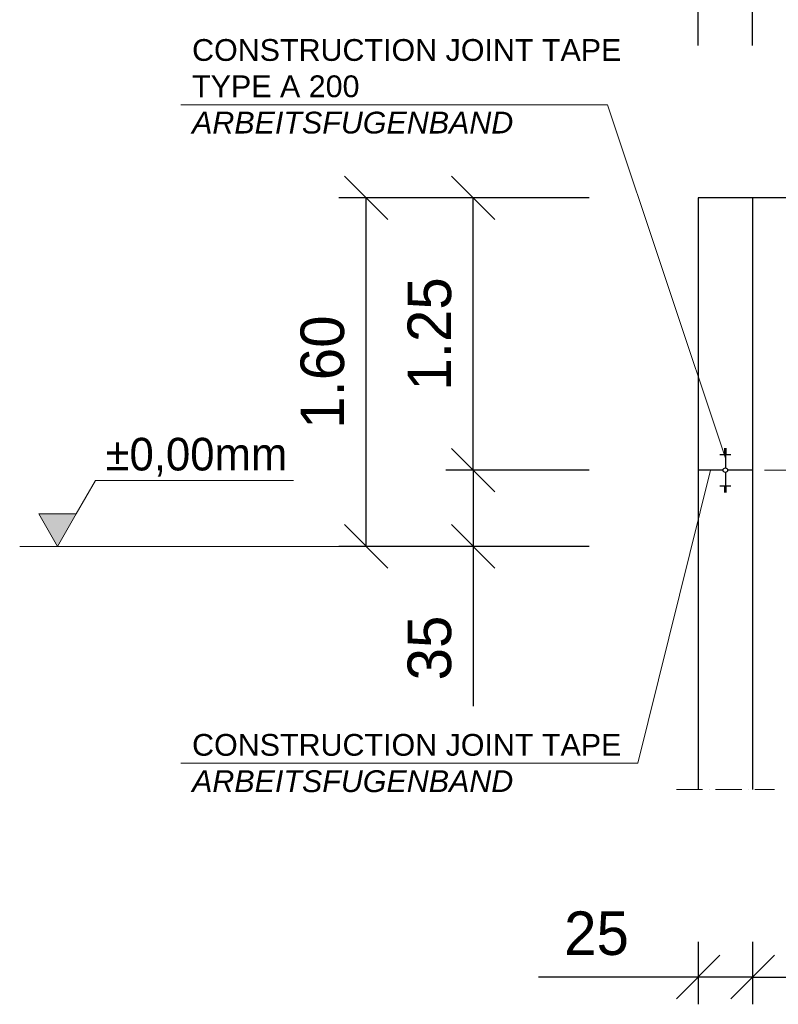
# Model space of a CAD drawing. Header units: millimetres. Extents: x 238070 to 270166, y 16326 to 41314.
# Tile 4 of 256: x 243792 to 247275, y 33117 to 37637. Entities that reach past the tile are written whole.
import ezdxf

# ---------------------------------------------------------------- set-up
doc = ezdxf.new("R2010")
doc.units = ezdxf.units.MM
doc.linetypes.add('ACAD_ISO10W100', pattern=[18, 12, -3, 0, -3])
doc.layers.add('Bemaßung', color=7, linetype='Continuous', lineweight=9)
doc.layers.add('Beschriftung', color=7, linetype='Continuous', lineweight=9)
doc.styles.add('LBB3.5M1000', font='isocp.shx', dxfattribs={"height": 3.5})
doc.dimstyles.new('DIN', dxfattribs={"dimtxt": 2.5, "dimasz": 2.5, "dimexe": 1.25, "dimexo": 0.625, "dimtad": 1, "dimtih": 1, "dimdec": 4, "dimdsep": 46, "dimlunit": 6, "dimtxsty": 'Standard', "dimcen": 2.5, "dimadec": 0, "dimazin": 0, "dimtfac": 1, "dimtdec": 4, "dimtmove": 0, "dimatfit": 3, "dimfxl": 0, "dimtvp": 1, "dimtolj": 1, "dimtzin": 0, "dimarcsym": 0})

# ---------------------------------------------------------------- blocks, each defined once
blk = doc.blocks.new('_Oblique')
at = {"color": 0, "linetype": 'ByBlock', "lineweight": -2}
blk.add_line((-0.5, -0.5), (0.5, 0.5), dxfattribs=at)
blk = doc.blocks.new('*D8')
at = {"layer": 'Bemaßung', "color": 0, "lineweight": -2, "transparency": 16777216}
for p, q in [((246906.7, 33404.2), (246906.7, 33117.4)), ((247156.7, 33404.2), (247156.7, 33117.4)), ((246906.7, 33242.4), (246173.3, 33242.4)), ((247156.7, 33242.4), (246906.7, 33242.4))]:
    blk.add_line(p, q, dxfattribs=at)
at = {"layer": 'DEFPOINTS', "color": 0, "transparency": 16777216}
for p in [(246906.7, 34104.2), (247156.7, 34104.2), (247156.7, 33242.4)]:
    blk.add_point(p, dxfattribs=at)
at = {"layer": 'Bemaßung', "color": 0, "lineweight": -2, "transparency": 16777216, "xscale": 200, "yscale": 200, "zscale": 200, "rotation": 180}
blk.add_blockref('_Oblique', (246906.7, 33242.4), dxfattribs=at)
at = {"layer": 'Bemaßung', "color": 0, "lineweight": -2, "transparency": 16777216, "xscale": 200, "yscale": 200, "zscale": 200}
blk.add_blockref('_Oblique', (247156.7, 33242.4), dxfattribs=at)
at = {"layer": 'Bemaßung', "color": 0, "transparency": 16777216, "insert": (246440, 33442.4), "char_height": 200, "attachment_point": 5}
blk.add_mtext('\\A1;25', dxfattribs=at)
blk = doc.blocks.new('*D9')
at = {"layer": 'Bemaßung', "color": 0, "lineweight": -2, "transparency": 16777216}
for p, q in [((247156.7, 33404.2), (247156.7, 33117.4)), ((248456.7, 33404.2), (248456.7, 33117.4)), ((247156.7, 33242.4), (248456.7, 33242.4))]:
    blk.add_line(p, q, dxfattribs=at)
at = {"layer": 'DEFPOINTS', "color": 0, "transparency": 16777216}
for p in [(247156.7, 34104.2), (248456.7, 34104.2), (248456.7, 33242.4)]:
    blk.add_point(p, dxfattribs=at)
at = {"layer": 'Bemaßung', "color": 0, "lineweight": -2, "transparency": 16777216, "xscale": 200, "yscale": 200, "zscale": 200, "rotation": 180}
blk.add_blockref('_Oblique', (247156.7, 33242.4), dxfattribs=at)
at = {"layer": 'Bemaßung', "color": 0, "lineweight": -2, "transparency": 16777216, "xscale": 200, "yscale": 200, "zscale": 200}
blk.add_blockref('_Oblique', (248456.7, 33242.4), dxfattribs=at)
at = {"layer": 'Bemaßung', "color": 0, "transparency": 16777216, "insert": (247806.7, 33442.4), "char_height": 200, "attachment_point": 5}
blk.add_mtext('\\A1;1.30', dxfattribs=at)
blk = doc.blocks.new('*D11')
at = {"layer": 'Bemaßung', "color": 0, "lineweight": -2, "transparency": 16777216}
for p, q in [((246206.7, 36819.7), (245257.4, 36819.7)), ((245382.4, 35219.7), (245382.4, 36819.7)), ((246206.7, 35219.7), (245257.4, 35219.7))]:
    blk.add_line(p, q, dxfattribs=at)
at = {"layer": 'DEFPOINTS', "color": 0, "transparency": 16777216}
for p in [(245382.4, 36819.7), (246906.7, 36819.7), (246906.7, 35219.7)]:
    blk.add_point(p, dxfattribs=at)
at = {"layer": 'Bemaßung', "color": 0, "lineweight": -2, "transparency": 16777216, "xscale": 200, "yscale": 200, "zscale": 200}
for p, rotation in [((245382.4, 36819.7), 90), ((245382.4, 35219.7), 270)]:
    blk.add_blockref('_Oblique', p, dxfattribs=dict(at, rotation=rotation))
at = {"layer": 'Bemaßung', "color": 0, "transparency": 16777216, "insert": (245182.4, 36019.7), "char_height": 200, "attachment_point": 5, "rotation": 90}
blk.add_mtext('\\A1;1.60', dxfattribs=at)
blk = doc.blocks.new('*D6')
at = {"layer": 'Bemaßung', "color": 0, "lineweight": -2, "transparency": 16777216}
for p, q in [((246406.7, 35569.7), (245748.9, 35569.7)), ((245873.9, 35569.7), (245873.9, 35219.7)), ((246406.7, 35219.7), (245748.9, 35219.7)), ((245873.9, 35219.7), (245873.9, 34486.3))]:
    blk.add_line(p, q, dxfattribs=at)
at = {"layer": 'DEFPOINTS', "color": 0, "transparency": 16777216}
for p in [(245873.9, 35569.7), (246906.7, 35569.7), (246906.7, 35219.7)]:
    blk.add_point(p, dxfattribs=at)
at = {"layer": 'Bemaßung', "color": 0, "lineweight": -2, "transparency": 16777216, "xscale": 200, "yscale": 200, "zscale": 200}
for p, rotation in [((245873.9, 35569.7), 90), ((245873.9, 35219.7), 270)]:
    blk.add_blockref('_Oblique', p, dxfattribs=dict(at, rotation=rotation))
at = {"layer": 'Bemaßung', "color": 0, "transparency": 16777216, "insert": (245673.9, 34753), "char_height": 200, "attachment_point": 5, "rotation": 90}
blk.add_mtext('\\A1;35', dxfattribs=at)
blk = doc.blocks.new('*D7')
at = {"layer": 'Bemaßung', "color": 0, "lineweight": -2, "transparency": 16777216}
for p, q in [((246406.7, 36819.7), (245748.9, 36819.7)), ((245873.9, 35569.7), (245873.9, 36819.7)), ((246406.7, 35569.7), (245748.9, 35569.7))]:
    blk.add_line(p, q, dxfattribs=at)
at = {"layer": 'DEFPOINTS', "color": 0, "transparency": 16777216}
for p in [(245873.9, 36819.7), (246906.7, 36819.7), (246906.7, 35569.7)]:
    blk.add_point(p, dxfattribs=at)
at = {"layer": 'Bemaßung', "color": 0, "lineweight": -2, "transparency": 16777216, "xscale": 200, "yscale": 200, "zscale": 200}
for p, rotation in [((245873.9, 36819.7), 90), ((245873.9, 35569.7), 270)]:
    blk.add_blockref('_Oblique', p, dxfattribs=dict(at, rotation=rotation))
at = {"layer": 'Bemaßung', "color": 0, "transparency": 16777216, "insert": (245673.9, 36194.7), "char_height": 200, "attachment_point": 5, "rotation": 90}
blk.add_mtext('\\A1;1.25', dxfattribs=at)
blk = doc.blocks.new('*D12')
at = {"layer": 'Bemaßung', "color": 0, "lineweight": -2, "transparency": 16777216}
for p, q in [((246906.7, 37519.7), (246906.7, 38247.4)), ((247156.7, 37519.7), (247156.7, 38247.4)), ((246906.7, 38122.4), (246173.3, 38122.4)), ((247156.7, 38122.4), (246906.7, 38122.4))]:
    blk.add_line(p, q, dxfattribs=at)
at = {"layer": 'DEFPOINTS', "color": 0, "transparency": 16777216}
for p in [(247156.7, 38122.4), (246906.7, 36819.7), (247156.7, 36819.7)]:
    blk.add_point(p, dxfattribs=at)
at = {"layer": 'Bemaßung', "color": 0, "lineweight": -2, "transparency": 16777216, "xscale": 200, "yscale": 200, "zscale": 200, "rotation": 180}
blk.add_blockref('_Oblique', (246906.7, 38122.4), dxfattribs=at)
at = {"layer": 'Bemaßung', "color": 0, "lineweight": -2, "transparency": 16777216, "xscale": 200, "yscale": 200, "zscale": 200}
blk.add_blockref('_Oblique', (247156.7, 38122.4), dxfattribs=at)
at = {"layer": 'Bemaßung', "color": 0, "transparency": 16777216, "insert": (246440, 38322.4), "char_height": 200, "attachment_point": 5}
blk.add_mtext('\\A1;25', dxfattribs=at)
blk = doc.blocks.new('*D13')
at = {"layer": 'Bemaßung', "color": 0, "lineweight": -2, "transparency": 16777216}
for p, q in [((247156.7, 37519.7), (247156.7, 38247.4)), ((248456.7, 37519.7), (248456.7, 38247.4)), ((247156.7, 38122.4), (248456.7, 38122.4))]:
    blk.add_line(p, q, dxfattribs=at)
at = {"layer": 'DEFPOINTS', "color": 0, "transparency": 16777216}
for p in [(248456.7, 38122.4), (247156.7, 36819.7), (248456.7, 36819.7)]:
    blk.add_point(p, dxfattribs=at)
at = {"layer": 'Bemaßung', "color": 0, "lineweight": -2, "transparency": 16777216, "xscale": 200, "yscale": 200, "zscale": 200, "rotation": 180}
blk.add_blockref('_Oblique', (247156.7, 38122.4), dxfattribs=at)
at = {"layer": 'Bemaßung', "color": 0, "lineweight": -2, "transparency": 16777216, "xscale": 200, "yscale": 200, "zscale": 200}
blk.add_blockref('_Oblique', (248456.7, 38122.4), dxfattribs=at)
at = {"layer": 'Bemaßung', "color": 0, "transparency": 16777216, "insert": (247806.7, 38322.4), "char_height": 200, "attachment_point": 5}
blk.add_mtext('\\A1;1.30', dxfattribs=at)

msp = doc.modelspace()

# ---------------------------------------------------------------- hatches: boundary and pattern name
at = {"layer": 'Bemaßung'}
h = msp.add_hatch(color=256, dxfattribs=at)
h.dxf.hatch_style = 1
h.paths.add_polyline_path([(243965.48951, 35219.68321), (244051.33526, 35368.37241), (243879.64377, 35368.37241)])

# ---------------------------------------------------------------- linework, layer by layer
at = {"lineweight": 9}
for p, q in [((246490.18971, 37246.56368), (247031.65726, 35624.85948)), ((246630.04361, 34224.88761), (246963.981, 35569.68321))]:
    msp.add_line(p, q, dxfattribs=at)
for p, q in [((247156.65726, 36819.68321), (246906.65726, 36819.68321)), ((246906.65726, 36819.68321), (246906.65726, 34104.15578)), ((248456.65726, 36819.68321), (247156.65726, 36819.68321)), ((247156.65726, 36819.68321), (247156.65726, 34104.15578)), ((247026.65726, 35669.33649), (247036.65726, 35669.33649)), ((247026.65726, 35665.81659), (247036.65726, 35665.81659)), ((247031.65726, 35669.68321), (247031.65726, 35580.03575)), ((247006.65726, 35641.17725), (247056.65726, 35641.17725)), ((247026.65726, 35662.29668), (247036.65726, 35662.29668)), ((247026.65726, 35658.77678), (247036.65726, 35658.77678)), ((247026.65726, 35655.25687), (247036.65726, 35655.25687)), ((247026.65726, 35651.73697), (247036.65726, 35651.73697)), ((247026.65726, 35648.21706), (247036.65726, 35648.21706)), ((247026.65726, 35644.69716), (247036.65726, 35644.69716)), ((247021.30473, 35569.68321), (246906.65726, 35569.68321)), ((247031.65726, 35559.33068), (247031.65726, 35469.68321)), ((247156.65726, 35569.68321), (247042.0098, 35569.68321)), ((247006.65726, 35498.18917), (247056.65726, 35498.18917)), ((247026.65726, 35494.66927), (247036.65726, 35494.66927)), ((247026.65726, 35491.14936), (247036.65726, 35491.14936)), ((247026.65726, 35487.62946), (247036.65726, 35487.62946)), ((247026.65726, 35484.10955), (247036.65726, 35484.10955)), ((247026.65726, 35480.58965), (247036.65726, 35480.58965)), ((247026.65726, 35477.06974), (247036.65726, 35477.06974)), ((247026.65726, 35473.54984), (247036.65726, 35473.54984)), ((247026.65726, 35470.02993), (247036.65726, 35470.02993))]:
    msp.add_line(p, q)
at = {"linetype": 'ACAD_ISO10W100', "lineweight": 18, "ltscale": 10}
msp.add_line((246806.65726, 34104.15578), (247256.65726, 34104.15578), dxfattribs=at)
at = {"lineweight": 9}
for points in [[(244531.33495, 37246.56368), (246490.18971, 37246.56368)], [(244531.33495, 34224.88761), (246630.04361, 34224.88761)]]:
    msp.add_lwpolyline(points, dxfattribs=at)
msp.add_circle((247031.65726, 35569.68321), 10.35253)
at = {"layer": 'Bemaßung'}
for p, q in [((247210.66585, 35569.68321), (247710.66585, 35569.68321)), ((244051.33526, 35368.37241), (244140.081, 35522.08455)), ((244140.081, 35522.08455), (245049.16104, 35522.08455)), ((245434.01898, 35219.68321), (243791.63878, 35219.68321))]:
    msp.add_line(p, q, dxfattribs=at)
msp.add_lwpolyline([(243965.48951, 35219.68321), (244051.33526, 35368.37241), (243879.64377, 35368.37241)], close=True, dxfattribs=at)

# ---------------------------------------------------------------- texts
at = {"layer": 'Bemaßung', "insert": (244603.03536, 35629.09252), "char_height": 150, "attachment_point": 5}
msp.add_mtext('\\A1;%%P0,00mm', dxfattribs=at)
at = {"layer": 'Beschriftung', "char_height": 100, "width": 2002.6588853, "attachment_point": 1, "style": 'LBB3.5M1000'}
for s, insert in [('{\\fArial|b0|i0|c0|p34;CONSTRUCTION JOINT TAPE\\PTYPE A 200\\P\\fArial|b0|i1|c0|p34;ARBEITSFUGENBAND}', (244583.11781, 37548.43981)), ('{\\fArial|b0|i0|c0|p34;CONSTRUCTION JOINT TAPE\\P\\fArial|b0|i1|c0|p34;ARBEITSFUGENBAND}', (244583.11781, 34358.48317))]:
    msp.add_mtext(s, dxfattribs=dict(at, insert=insert))

# ---------------------------------------------------------------- dimensions: what is measured, and where the dimension line sits
at = {"layer": 'Bemaßung'}
for base, p1, p2, picture, middle in [((247156.65726, 38122.35439), (246906.65726, 36819.68321), (247156.65726, 36819.68321), '*D12', (246439.9906, 38122.35439)), ((247156.65726, 33242.44394), (246906.65726, 34104.15578), (247156.65726, 34104.15578), '*D8', (246439.9906, 33242.44394))]:
    dim = msp.add_linear_dim(base=base, p1=p1, p2=p2, text='25', dimstyle='DIN', override={"dimscale": 100, "dimtxt": 2, "dimasz": 2, "dimexo": 7, "dimgap": 1, "dimtih": 0, "dimblk1": 'Oblique', "dimblk2": 'Oblique', "dimsah": 1}, dxfattribs=at)
    dim.commit()
    dim.dimension.update_dxf_attribs({"geometry": picture, "text_midpoint": middle, "dimtype": 160})
for base, p1, p2, picture, middle in [((248456.65726, 38122.35439), (247156.65726, 36819.68321), (248456.65726, 36819.68321), '*D13', (247806.65726, 38322.35439)), ((248456.65726, 33242.44394), (247156.65726, 34104.15578), (248456.65726, 34104.15578), '*D9', (247806.65726, 33442.44394))]:
    dim = msp.add_linear_dim(base=base, p1=p1, p2=p2, text='1.30', dimstyle='DIN', override={"dimscale": 100, "dimtxt": 2, "dimasz": 2, "dimexo": 7, "dimgap": 1, "dimtih": 0, "dimblk1": 'Oblique', "dimblk2": 'Oblique', "dimsah": 1, "dimtmove": 2}, dxfattribs=at)
    dim.commit()
    dim.dimension.update_dxf_attribs({"geometry": picture, "text_midpoint": middle})
for base, p1, text, override, picture, middle in [((245382.39938, 36819.68321), (246906.65726, 35219.68321), '1.60', {"dimscale": 100, "dimtxt": 2, "dimasz": 2, "dimexo": 7, "dimgap": 1, "dimtih": 0, "dimblk1": 'Oblique', "dimblk2": 'Oblique', "dimsah": 1, "dimtmove": 2}, '*D11', (245182.39938, 36019.68321)), ((245873.91442, 36819.68321), (246906.65726, 35569.68321), '1.25', {"dimscale": 100, "dimtxt": 2, "dimasz": 2, "dimexo": 5, "dimgap": 1, "dimtih": 0, "dimblk1": 'Oblique', "dimblk2": 'Oblique', "dimsah": 1}, '*D7', (245673.91442, 36194.68321))]:
    dim = msp.add_linear_dim(base=base, p1=p1, p2=(246906.65726, 36819.68321), angle=90, text=text, dimstyle='DIN', override=override, dxfattribs=at)
    dim.commit()
    dim.dimension.update_dxf_attribs({"geometry": picture, "text_midpoint": middle})
dim = msp.add_linear_dim(base=(245873.91442, 35569.68321), p1=(246906.65726, 35219.68321), p2=(246906.65726, 35569.68321), angle=90, text='35', dimstyle='DIN', override={"dimscale": 100, "dimtxt": 2, "dimasz": 2, "dimexo": 5, "dimgap": 1, "dimtih": 0, "dimblk1": 'Oblique', "dimblk2": 'Oblique', "dimsah": 1}, dxfattribs=at)
dim.commit()
dim.dimension.update_dxf_attribs({"geometry": '*D6', "text_midpoint": (245873.91442, 34753.01655), "dimtype": 160})

doc.saveas('drawing.dxf')
